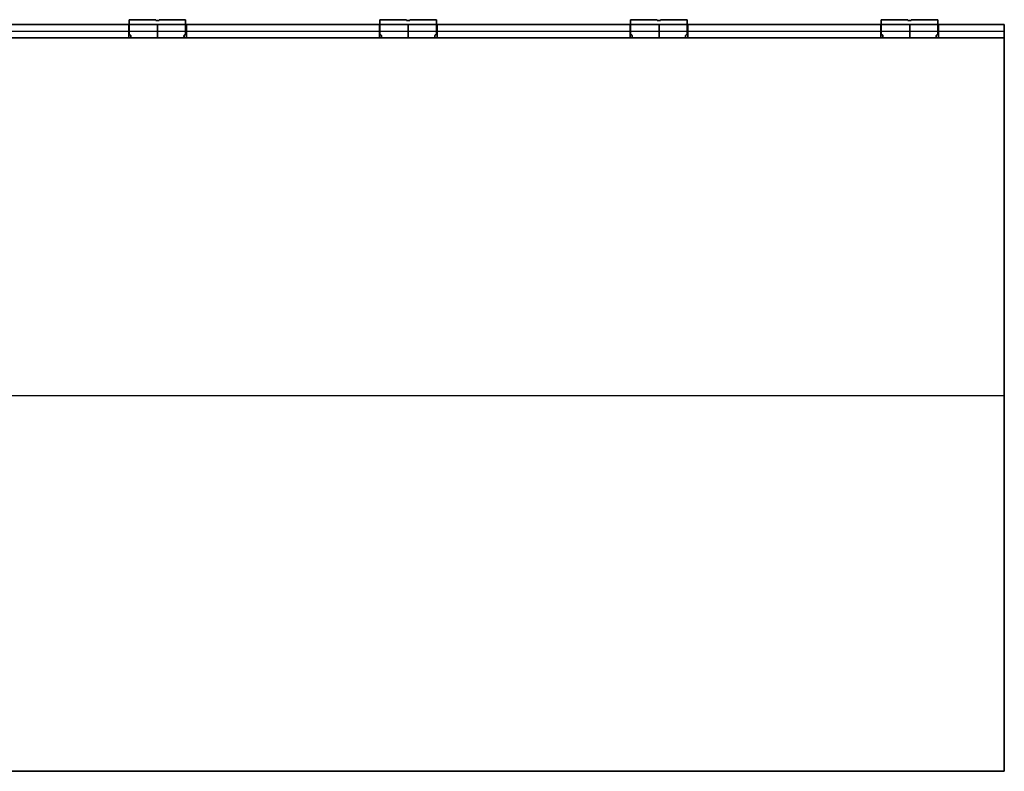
# Model space of a CAD drawing. Header units: millimetres. Extents: x -595 to 595, y -225 to 20.
# Tile 6 of 6: x 298 to 595, y -225 to 2. Entities that reach past the tile are written whole.
import ezdxf

# ---------------------------------------------------------------- set-up
doc = ezdxf.new("R2010")
doc.units = ezdxf.units.MM
doc.layers.add('Défaut', color=7, linetype='Continuous', true_color=0x000000)

# ---------------------------------------------------------------- blocks, each defined once
blk = doc.blocks.new('Base Piece')
at = {"layer": 'Défaut'}
for p, q in [((280.82, 4, -2.75), (595, 4, -2.75)), ((302.1, 0, -110.5), (302.1, 4, -110.5)), ((331.36, 4, -113.75), (331.36, 0, -113.75)), ((331.86, 4, -111), (331.86, 0, -111)), ((335.36, 0, -116), (335.36, 4, -116)), ((339.36, 0, -115.9), (339.36, 4, -115.9)), ((339.86, 0, -115.8), (339.86, 4, -115.8)), ((340.36, 4, -115.9), (340.36, 0, -115.9)), ((344.36, 0, -116), (344.36, 4, -116)), ((347.86, 4, -111), (347.86, 0, -111)), ((348.36, 0, -113.75), (348.36, 4, -113.75)), ((377.62, 0, -110.5), (377.62, 4, -110.5)), ((406.89, 4, -113.75), (406.89, 0, -113.75)), ((407.39, 4, -111), (407.39, 0, -111)), ((410.89, 0, -116), (410.89, 4, -116)), ((414.89, 0, -115.9), (414.89, 4, -115.9)), ((415.39, 0, -115.8), (415.39, 4, -115.8)), ((415.89, 4, -115.9), (415.89, 0, -115.9)), ((419.89, 0, -116), (419.89, 4, -116)), ((423.39, 4, -111), (423.39, 0, -111)), ((423.89, 0, -113.75), (423.89, 4, -113.75)), ((453.15, 0, -110.5), (453.15, 4, -110.5)), ((482.42, 4, -113.75), (482.42, 0, -113.75)), ((482.92, 4, -111), (482.92, 0, -111)), ((486.42, 0, -116), (486.42, 4, -116)), ((490.42, 0, -115.9), (490.42, 4, -115.9)), ((490.92, 0, -115.8), (490.92, 4, -115.8)), ((491.42, 4, -115.9), (491.42, 0, -115.9)), ((495.42, 0, -116), (495.42, 4, -116)), ((498.92, 4, -111), (498.92, 0, -111)), ((499.42, 0, -113.75), (499.42, 4, -113.75)), ((528.68, 0, -110.5), (528.68, 4, -110.5)), ((557.95, 4, -113.75), (557.95, 0, -113.75)), ((558.45, 4, -111), (558.45, 0, -111)), ((561.95, 0, -116), (561.95, 4, -116)), ((565.95, 0, -115.9), (565.95, 4, -115.9)), ((566.45, 0, -115.8), (566.45, 4, -115.8)), ((566.95, 4, -115.9), (566.95, 0, -115.9)), ((570.95, 0, -116), (570.95, 4, -116)), ((574.45, 4, -111), (574.45, 0, -111)), ((574.95, 0, -113.75), (574.95, 4, -113.75)), ((584.98, 0, -110.5), (584.98, 4, -110.5)), ((595, 0), (595, 4)), ((-595, 2, 110.5), (595, 2, 110.5)), ((331.36, 2, -110.5), (272.83, 2, -110.5)), ((280.82, 0, -2.75), (595, 0, -2.75)), ((339.36, 2, -116), (331.36, 2, -116)), ((331.36, 2, -116), (331.36, 2, -111.5)), ((340.36, 2, -115.8), (339.36, 2, -115.8)), ((339.36, 2, -116), (339.36, 2, -115.8)), ((348.36, 2, -116), (340.36, 2, -116)), ((340.36, 2, -116), (340.36, 2, -115.8)), ((406.89, 2, -110.5), (348.36, 2, -110.5)), ((348.36, 2, -116), (348.36, 2, -111.5)), ((414.89, 2, -116), (406.89, 2, -116)), ((406.89, 2, -116), (406.89, 2, -111.5)), ((415.89, 2, -115.8), (414.89, 2, -115.8)), ((414.89, 2, -116), (414.89, 2, -115.8)), ((423.89, 2, -116), (415.89, 2, -116)), ((415.89, 2, -116), (415.89, 2, -115.8)), ((482.42, 2, -110.5), (423.89, 2, -110.5)), ((423.89, 2, -116), (423.89, 2, -111.5)), ((490.42, 2, -116), (482.42, 2, -116)), ((482.42, 2, -116), (482.42, 2, -111.5)), ((491.42, 2, -115.8), (490.42, 2, -115.8)), ((490.42, 2, -116), (490.42, 2, -115.8)), ((499.42, 2, -116), (491.42, 2, -116)), ((491.42, 2, -116), (491.42, 2, -115.8)), ((557.95, 2, -110.5), (499.42, 2, -110.5)), ((499.42, 2, -116), (499.42, 2, -111.5)), ((565.95, 2, -116), (557.95, 2, -116)), ((557.95, 2, -116), (557.95, 2, -111.5)), ((566.95, 2, -115.8), (565.95, 2, -115.8)), ((565.95, 2, -116), (565.95, 2, -115.8)), ((574.95, 2, -116), (566.95, 2, -116)), ((566.95, 2, -116), (566.95, 2, -115.8)), ((595, 2, -110.5), (574.95, 2, -110.5)), ((574.95, 2, -116), (574.95, 2, -111.5)), ((595, 2, -110.5), (595, 2, 110.5))]:
    blk.add_line(p, q, dxfattribs=at)
at = {"layer": 'Défaut', "extrusion": (0, -1, 0)}
for centre, start, end in [((331.36, -111, -2), 270, 90), ((348.36, -111, -2), 90, 270), ((406.89, -111, -2), 270, 90), ((423.89, -111, -2), 90, 270), ((482.42, -111, -2), 270, 90), ((499.42, -111, -2), 90, 270), ((557.95, -111, -2), 270, 90), ((574.95, -111, -2), 90, 270)]:
    blk.add_arc(centre, 0.5, start, end, dxfattribs=at)
at = {"layer": 'Défaut'}
for points in [[(595, 4, 110.5), (0, 4, 110.5), (-595, 4, 110.5)], [(272.83, 4, -110.5), (302.1, 4, -110.5), (331.36, 4, -110.5)], [(331.36, 0, -116), (331.36, 2, -116), (331.36, 4, -116)], [(331.36, 4, -116), (335.36, 4, -116), (339.36, 4, -116)], [(331.36, 0, -111.5), (331.36, 2, -111.5), (331.36, 4, -111.5)], [(331.36, 4, -111.5), (331.36, 4, -113.75), (331.36, 4, -116)], [(331.36, 4, -110.5), (331.36, 2, -110.5), (331.36, 0, -110.5)], [(339.36, 0, -115.8), (339.36, 2, -115.8), (339.36, 4, -115.8)], [(339.36, 4, -115.8), (339.86, 4, -115.8), (340.36, 4, -115.8)], [(339.36, 0, -116), (339.36, 2, -116), (339.36, 4, -116)], [(339.36, 4, -116), (339.36, 4, -115.9), (339.36, 4, -115.8)], [(340.36, 0, -116), (340.36, 2, -116), (340.36, 4, -116)], [(340.36, 4, -116), (344.36, 4, -116), (348.36, 4, -116)], [(340.36, 0, -115.8), (340.36, 2, -115.8), (340.36, 4, -115.8)], [(340.36, 4, -115.8), (340.36, 4, -115.9), (340.36, 4, -116)], [(348.36, 0, -110.5), (348.36, 2, -110.5), (348.36, 4, -110.5)], [(348.36, 4, -110.5), (377.62, 4, -110.5), (406.89, 4, -110.5)], [(348.36, 4, -111.5), (348.36, 2, -111.5), (348.36, 0, -111.5)], [(348.36, 0, -116), (348.36, 2, -116), (348.36, 4, -116)], [(348.36, 4, -116), (348.36, 4, -113.75), (348.36, 4, -111.5)], [(406.89, 0, -116), (406.89, 2, -116), (406.89, 4, -116)], [(406.89, 4, -116), (410.89, 4, -116), (414.89, 4, -116)], [(406.89, 0, -111.5), (406.89, 2, -111.5), (406.89, 4, -111.5)], [(406.89, 4, -111.5), (406.89, 4, -113.75), (406.89, 4, -116)], [(406.89, 4, -110.5), (406.89, 2, -110.5), (406.89, 0, -110.5)], [(414.89, 0, -115.8), (414.89, 2, -115.8), (414.89, 4, -115.8)], [(414.89, 4, -115.8), (415.39, 4, -115.8), (415.89, 4, -115.8)], [(414.89, 0, -116), (414.89, 2, -116), (414.89, 4, -116)], [(414.89, 4, -116), (414.89, 4, -115.9), (414.89, 4, -115.8)], [(415.89, 0, -116), (415.89, 2, -116), (415.89, 4, -116)], [(415.89, 4, -116), (419.89, 4, -116), (423.89, 4, -116)], [(415.89, 0, -115.8), (415.89, 2, -115.8), (415.89, 4, -115.8)], [(415.89, 4, -115.8), (415.89, 4, -115.9), (415.89, 4, -116)], [(423.89, 0, -110.5), (423.89, 2, -110.5), (423.89, 4, -110.5)], [(423.89, 4, -110.5), (453.15, 4, -110.5), (482.42, 4, -110.5)], [(423.89, 4, -111.5), (423.89, 2, -111.5), (423.89, 0, -111.5)], [(423.89, 0, -116), (423.89, 2, -116), (423.89, 4, -116)], [(423.89, 4, -116), (423.89, 4, -113.75), (423.89, 4, -111.5)], [(482.42, 0, -116), (482.42, 2, -116), (482.42, 4, -116)], [(482.42, 4, -116), (486.42, 4, -116), (490.42, 4, -116)], [(482.42, 0, -111.5), (482.42, 2, -111.5), (482.42, 4, -111.5)], [(482.42, 4, -111.5), (482.42, 4, -113.75), (482.42, 4, -116)], [(482.42, 4, -110.5), (482.42, 2, -110.5), (482.42, 0, -110.5)], [(490.42, 0, -115.8), (490.42, 2, -115.8), (490.42, 4, -115.8)], [(490.42, 4, -115.8), (490.92, 4, -115.8), (491.42, 4, -115.8)], [(490.42, 0, -116), (490.42, 2, -116), (490.42, 4, -116)], [(490.42, 4, -116), (490.42, 4, -115.9), (490.42, 4, -115.8)], [(491.42, 0, -116), (491.42, 2, -116), (491.42, 4, -116)], [(491.42, 4, -116), (495.42, 4, -116), (499.42, 4, -116)], [(491.42, 0, -115.8), (491.42, 2, -115.8), (491.42, 4, -115.8)], [(491.42, 4, -115.8), (491.42, 4, -115.9), (491.42, 4, -116)], [(499.42, 0, -110.5), (499.42, 2, -110.5), (499.42, 4, -110.5)], [(499.42, 4, -110.5), (528.68, 4, -110.5), (557.95, 4, -110.5)], [(499.42, 4, -111.5), (499.42, 2, -111.5), (499.42, 0, -111.5)], [(499.42, 0, -116), (499.42, 2, -116), (499.42, 4, -116)], [(499.42, 4, -116), (499.42, 4, -113.75), (499.42, 4, -111.5)], [(557.95, 0, -116), (557.95, 2, -116), (557.95, 4, -116)], [(557.95, 4, -116), (561.95, 4, -116), (565.95, 4, -116)], [(557.95, 0, -111.5), (557.95, 2, -111.5), (557.95, 4, -111.5)], [(557.95, 4, -111.5), (557.95, 4, -113.75), (557.95, 4, -116)], [(557.95, 4, -110.5), (557.95, 2, -110.5), (557.95, 0, -110.5)], [(565.95, 0, -115.8), (565.95, 2, -115.8), (565.95, 4, -115.8)], [(565.95, 4, -115.8), (566.45, 4, -115.8), (566.95, 4, -115.8)], [(565.95, 0, -116), (565.95, 2, -116), (565.95, 4, -116)], [(565.95, 4, -116), (565.95, 4, -115.9), (565.95, 4, -115.8)], [(566.95, 0, -116), (566.95, 2, -116), (566.95, 4, -116)], [(566.95, 4, -116), (570.95, 4, -116), (574.95, 4, -116)], [(566.95, 0, -115.8), (566.95, 2, -115.8), (566.95, 4, -115.8)], [(566.95, 4, -115.8), (566.95, 4, -115.9), (566.95, 4, -116)], [(574.95, 0, -110.5), (574.95, 2, -110.5), (574.95, 4, -110.5)], [(574.95, 4, -110.5), (584.98, 4, -110.5), (595, 4, -110.5)], [(574.95, 4, -111.5), (574.95, 2, -111.5), (574.95, 0, -111.5)], [(574.95, 0, -116), (574.95, 2, -116), (574.95, 4, -116)], [(574.95, 4, -116), (574.95, 4, -113.75), (574.95, 4, -111.5)], [(595, 0, -110.5), (595, 2, -110.5), (595, 4, -110.5)], [(595, 4, -110.5), (595, 4), (595, 4, 110.5)], [(595, 4, 110.5), (595, 2, 110.5), (595, 0, 110.5)], [(-595, 0, 110.5), (0, 0, 110.5), (595, 0, 110.5)], [(331.36, 0, -110.5), (302.1, 0, -110.5), (272.83, 0, -110.5)], [(339.36, 0, -116), (335.36, 0, -116), (331.36, 0, -116)], [(331.36, 0, -116), (331.36, 0, -113.75), (331.36, 0, -111.5)], [(340.36, 0, -115.8), (339.86, 0, -115.8), (339.36, 0, -115.8)], [(339.36, 0, -115.8), (339.36, 0, -115.9), (339.36, 0, -116)], [(348.36, 0, -116), (344.36, 0, -116), (340.36, 0, -116)], [(340.36, 0, -116), (340.36, 0, -115.9), (340.36, 0, -115.8)], [(406.89, 0, -110.5), (377.62, 0, -110.5), (348.36, 0, -110.5)], [(348.36, 0, -111.5), (348.36, 0, -113.75), (348.36, 0, -116)], [(414.89, 0, -116), (410.89, 0, -116), (406.89, 0, -116)], [(406.89, 0, -116), (406.89, 0, -113.75), (406.89, 0, -111.5)], [(415.89, 0, -115.8), (415.39, 0, -115.8), (414.89, 0, -115.8)], [(414.89, 0, -115.8), (414.89, 0, -115.9), (414.89, 0, -116)], [(423.89, 0, -116), (419.89, 0, -116), (415.89, 0, -116)], [(415.89, 0, -116), (415.89, 0, -115.9), (415.89, 0, -115.8)], [(482.42, 0, -110.5), (453.15, 0, -110.5), (423.89, 0, -110.5)], [(423.89, 0, -111.5), (423.89, 0, -113.75), (423.89, 0, -116)], [(490.42, 0, -116), (486.42, 0, -116), (482.42, 0, -116)], [(482.42, 0, -116), (482.42, 0, -113.75), (482.42, 0, -111.5)], [(491.42, 0, -115.8), (490.92, 0, -115.8), (490.42, 0, -115.8)], [(490.42, 0, -115.8), (490.42, 0, -115.9), (490.42, 0, -116)], [(499.42, 0, -116), (495.42, 0, -116), (491.42, 0, -116)], [(491.42, 0, -116), (491.42, 0, -115.9), (491.42, 0, -115.8)], [(557.95, 0, -110.5), (528.68, 0, -110.5), (499.42, 0, -110.5)], [(499.42, 0, -111.5), (499.42, 0, -113.75), (499.42, 0, -116)], [(565.95, 0, -116), (561.95, 0, -116), (557.95, 0, -116)], [(557.95, 0, -116), (557.95, 0, -113.75), (557.95, 0, -111.5)], [(566.95, 0, -115.8), (566.45, 0, -115.8), (565.95, 0, -115.8)], [(565.95, 0, -115.8), (565.95, 0, -115.9), (565.95, 0, -116)], [(574.95, 0, -116), (570.95, 0, -116), (566.95, 0, -116)], [(566.95, 0, -116), (566.95, 0, -115.9), (566.95, 0, -115.8)], [(595, 0, -110.5), (584.98, 0, -110.5), (574.95, 0, -110.5)], [(574.95, 0, -111.5), (574.95, 0, -113.75), (574.95, 0, -116)], [(595, 0, 110.5), (595, 0), (595, 0, -110.5)]]:
    blk.add_open_spline(points, degree=2, dxfattribs=at)
for points, weights in [([(331.36, 4, -111.5), (331.86, 4, -111.5), (331.86, 4, -111), (331.86, 4, -110.5), (331.36, 4, -110.5)], [1, 0.707106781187, 1, 0.707106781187, 1]), ([(348.36, 4, -110.5), (347.86, 4, -110.5), (347.86, 4, -111), (347.86, 4, -111.5), (348.36, 4, -111.5)], [1, 0.707106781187, 1, 0.707106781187, 1]), ([(406.89, 4, -111.5), (407.39, 4, -111.5), (407.39, 4, -111), (407.39, 4, -110.5), (406.89, 4, -110.5)], [1, 0.707106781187, 1, 0.707106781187, 1]), ([(423.89, 4, -110.5), (423.39, 4, -110.5), (423.39, 4, -111), (423.39, 4, -111.5), (423.89, 4, -111.5)], [1, 0.707106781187, 1, 0.707106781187, 1]), ([(482.42, 4, -111.5), (482.92, 4, -111.5), (482.92, 4, -111), (482.92, 4, -110.5), (482.42, 4, -110.5)], [1, 0.707106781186, 1, 0.707106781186, 1]), ([(499.42, 4, -110.5), (498.92, 4, -110.5), (498.92, 4, -111), (498.92, 4, -111.5), (499.42, 4, -111.5)], [1, 0.707106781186, 1, 0.707106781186, 1]), ([(557.95, 4, -111.5), (558.45, 4, -111.5), (558.45, 4, -111), (558.45, 4, -110.5), (557.95, 4, -110.5)], [1, 0.707106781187, 1, 0.707106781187, 1]), ([(574.95, 4, -110.5), (574.45, 4, -110.5), (574.45, 4, -111), (574.45, 4, -111.5), (574.95, 4, -111.5)], [1, 0.707106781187, 1, 0.707106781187, 1]), ([(331.36, 0, -110.5), (331.86, 0, -110.5), (331.86, 0, -111), (331.86, 0, -111.5), (331.36, 0, -111.5)], [1, 0.707106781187, 1, 0.707106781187, 1]), ([(348.36, 0, -111.5), (347.86, 0, -111.5), (347.86, 0, -111), (347.86, 0, -110.5), (348.36, 0, -110.5)], [1, 0.707106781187, 1, 0.707106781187, 1]), ([(406.89, 0, -110.5), (407.39, 0, -110.5), (407.39, 0, -111), (407.39, 0, -111.5), (406.89, 0, -111.5)], [1, 0.707106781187, 1, 0.707106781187, 1]), ([(423.89, 0, -111.5), (423.39, 0, -111.5), (423.39, 0, -111), (423.39, 0, -110.5), (423.89, 0, -110.5)], [1, 0.707106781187, 1, 0.707106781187, 1]), ([(482.42, 0, -110.5), (482.92, 0, -110.5), (482.92, 0, -111), (482.92, 0, -111.5), (482.42, 0, -111.5)], [1, 0.707106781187, 1, 0.707106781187, 1]), ([(499.42, 0, -111.5), (498.92, 0, -111.5), (498.92, 0, -111), (498.92, 0, -110.5), (499.42, 0, -110.5)], [1, 0.707106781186, 1, 0.707106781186, 1]), ([(557.95, 0, -110.5), (558.45, 0, -110.5), (558.45, 0, -111), (558.45, 0, -111.5), (557.95, 0, -111.5)], [1, 0.707106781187, 1, 0.707106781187, 1]), ([(574.95, 0, -111.5), (574.45, 0, -111.5), (574.45, 0, -111), (574.45, 0, -110.5), (574.95, 0, -110.5)], [1, 0.707106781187, 1, 0.707106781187, 1])]:
    blk.add_rational_spline(points, weights, degree=2, knots=[-2, -2, -2, -1, -1, 0, 0, 0], dxfattribs=at)
blk = doc.blocks.new('Back Piece')
at = {"layer": 'Défaut'}
for p, q in [((-595, 103.25, 2), (595, 103.25, 2)), ((595, -103.25, 2), (595, 103.25, 2)), ((-595, 0, 4), (595, 0, 4)), ((595, 0), (-595, 0)), ((595, 0), (595, 0, 4)), ((331.2, -72.75, 2), (348.6, -72.75, 2)), ((331.2, -76.75, 2), (331.2, -72.75, 2)), ((339.9, -72.75, 4), (339.9, -72.75)), ((348.6, -72.75, 2), (348.6, -76.75, 2)), ((406.74, -72.75, 2), (424.14, -72.75, 2)), ((406.74, -76.75, 2), (406.74, -72.75, 2)), ((415.44, -72.75, 4), (415.44, -72.75)), ((424.14, -72.75, 2), (424.14, -76.75, 2)), ((482.27, -72.75, 2), (499.67, -72.75, 2)), ((482.27, -76.75, 2), (482.27, -72.75, 2)), ((490.97, -72.75, 4), (490.97, -72.75)), ((499.67, -72.75, 2), (499.67, -76.75, 2)), ((557.8, -72.75, 2), (575.2, -72.75, 2)), ((557.8, -76.75, 2), (557.8, -72.75, 2)), ((566.5, -72.75, 4), (566.5, -72.75)), ((575.2, -72.75, 2), (575.2, -76.75, 2)), ((331.2, -74.75), (331.2, -74.75, 4)), ((331.2, -76.75, 2), (348.6, -76.75, 2)), ((339.9, -76.75), (339.9, -76.75, 4)), ((348.6, -74.75), (348.6, -74.75, 4)), ((406.74, -74.75), (406.74, -74.75, 4)), ((406.74, -76.75, 2), (424.14, -76.75, 2)), ((415.44, -76.75), (415.44, -76.75, 4)), ((424.14, -74.75), (424.14, -74.75, 4)), ((482.27, -74.75), (482.27, -74.75, 4)), ((482.27, -76.75, 2), (499.67, -76.75, 2)), ((490.97, -76.75), (490.97, -76.75, 4)), ((499.67, -74.75), (499.67, -74.75, 4)), ((557.8, -74.75), (557.8, -74.75, 4)), ((557.8, -76.75, 2), (575.2, -76.75, 2)), ((566.5, -76.75), (566.5, -76.75, 4)), ((575.2, -74.75), (575.2, -74.75, 4)), ((-595, -103.25, 2), (595, -103.25, 2))]:
    blk.add_line(p, q, dxfattribs=at)
for points in [[(-595, 103.25, 4), (0, 103.25, 4), (595, 103.25, 4)], [(595, 103.25), (0, 103.25), (-595, 103.25)], [(595, 103.25), (595, 103.25, 2), (595, 103.25, 4)], [(595, 103.25, 4), (595, 0, 4), (595, -103.25, 4)], [(595, -103.25), (595, 0), (595, 103.25)], [(331.2, -76.75, 4), (331.2, -74.75, 4), (331.2, -72.75, 4)], [(331.2, -72.75, 4), (339.9, -72.75, 4), (348.6, -72.75, 4)], [(331.2, -72.75), (331.2, -74.75), (331.2, -76.75)], [(348.6, -72.75), (339.9, -72.75), (331.2, -72.75)], [(331.2, -72.75, 4), (331.2, -72.75, 2), (331.2, -72.75)], [(348.6, -72.75, 4), (348.6, -74.75, 4), (348.6, -76.75, 4)], [(348.6, -76.75), (348.6, -74.75), (348.6, -72.75)], [(348.6, -72.75, 4), (348.6, -72.75, 2), (348.6, -72.75)], [(406.74, -76.75, 4), (406.74, -74.75, 4), (406.74, -72.75, 4)], [(406.74, -72.75, 4), (415.44, -72.75, 4), (424.14, -72.75, 4)], [(406.74, -72.75), (406.74, -74.75), (406.74, -76.75)], [(424.14, -72.75), (415.44, -72.75), (406.74, -72.75)], [(406.74, -72.75, 4), (406.74, -72.75, 2), (406.74, -72.75)], [(424.14, -72.75, 4), (424.14, -74.75, 4), (424.14, -76.75, 4)], [(424.14, -76.75), (424.14, -74.75), (424.14, -72.75)], [(424.14, -72.75, 4), (424.14, -72.75, 2), (424.14, -72.75)], [(482.27, -76.75, 4), (482.27, -74.75, 4), (482.27, -72.75, 4)], [(482.27, -72.75, 4), (490.97, -72.75, 4), (499.67, -72.75, 4)], [(482.27, -72.75), (482.27, -74.75), (482.27, -76.75)], [(499.67, -72.75), (490.97, -72.75), (482.27, -72.75)], [(482.27, -72.75, 4), (482.27, -72.75, 2), (482.27, -72.75)], [(499.67, -72.75, 4), (499.67, -74.75, 4), (499.67, -76.75, 4)], [(499.67, -76.75), (499.67, -74.75), (499.67, -72.75)], [(499.67, -72.75, 4), (499.67, -72.75, 2), (499.67, -72.75)], [(557.8, -76.75, 4), (557.8, -74.75, 4), (557.8, -72.75, 4)], [(557.8, -72.75, 4), (566.5, -72.75, 4), (575.2, -72.75, 4)], [(557.8, -72.75), (557.8, -74.75), (557.8, -76.75)], [(575.2, -72.75), (566.5, -72.75), (557.8, -72.75)], [(557.8, -72.75, 4), (557.8, -72.75, 2), (557.8, -72.75)], [(575.2, -72.75, 4), (575.2, -74.75, 4), (575.2, -76.75, 4)], [(575.2, -76.75), (575.2, -74.75), (575.2, -72.75)], [(575.2, -72.75, 4), (575.2, -72.75, 2), (575.2, -72.75)], [(348.6, -76.75, 4), (339.9, -76.75, 4), (331.2, -76.75, 4)], [(331.2, -76.75), (339.9, -76.75), (348.6, -76.75)], [(331.2, -76.75, 4), (331.2, -76.75, 2), (331.2, -76.75)], [(348.6, -76.75), (348.6, -76.75, 2), (348.6, -76.75, 4)], [(424.14, -76.75, 4), (415.44, -76.75, 4), (406.74, -76.75, 4)], [(406.74, -76.75), (415.44, -76.75), (424.14, -76.75)], [(406.74, -76.75, 4), (406.74, -76.75, 2), (406.74, -76.75)], [(424.14, -76.75), (424.14, -76.75, 2), (424.14, -76.75, 4)], [(499.67, -76.75, 4), (490.97, -76.75, 4), (482.27, -76.75, 4)], [(482.27, -76.75), (490.97, -76.75), (499.67, -76.75)], [(482.27, -76.75, 4), (482.27, -76.75, 2), (482.27, -76.75)], [(499.67, -76.75), (499.67, -76.75, 2), (499.67, -76.75, 4)], [(575.2, -76.75, 4), (566.5, -76.75, 4), (557.8, -76.75, 4)], [(557.8, -76.75), (566.5, -76.75), (575.2, -76.75)], [(557.8, -76.75, 4), (557.8, -76.75, 2), (557.8, -76.75)], [(575.2, -76.75), (575.2, -76.75, 2), (575.2, -76.75, 4)], [(595, -103.25, 4), (0, -103.25, 4), (-595, -103.25, 4)], [(-595, -103.25), (0, -103.25), (595, -103.25)], [(595, -103.25, 4), (595, -103.25, 2), (595, -103.25)]]:
    blk.add_open_spline(points, degree=2, dxfattribs=at)

msp = doc.modelspace()

# ---------------------------------------------------------------- block references
at = {"layer": 'Défaut', "extrusion": (0, -1, -1.66536e-16)}
for name, p in [('Base Piece', (0, 26.5, 114.5)), ('Base Piece', (0, 26.5, 114.5)), ('Back Piece', (0, 103.25))]:
    msp.add_blockref(name, p, dxfattribs=at)

doc.saveas('drawing.dxf')
